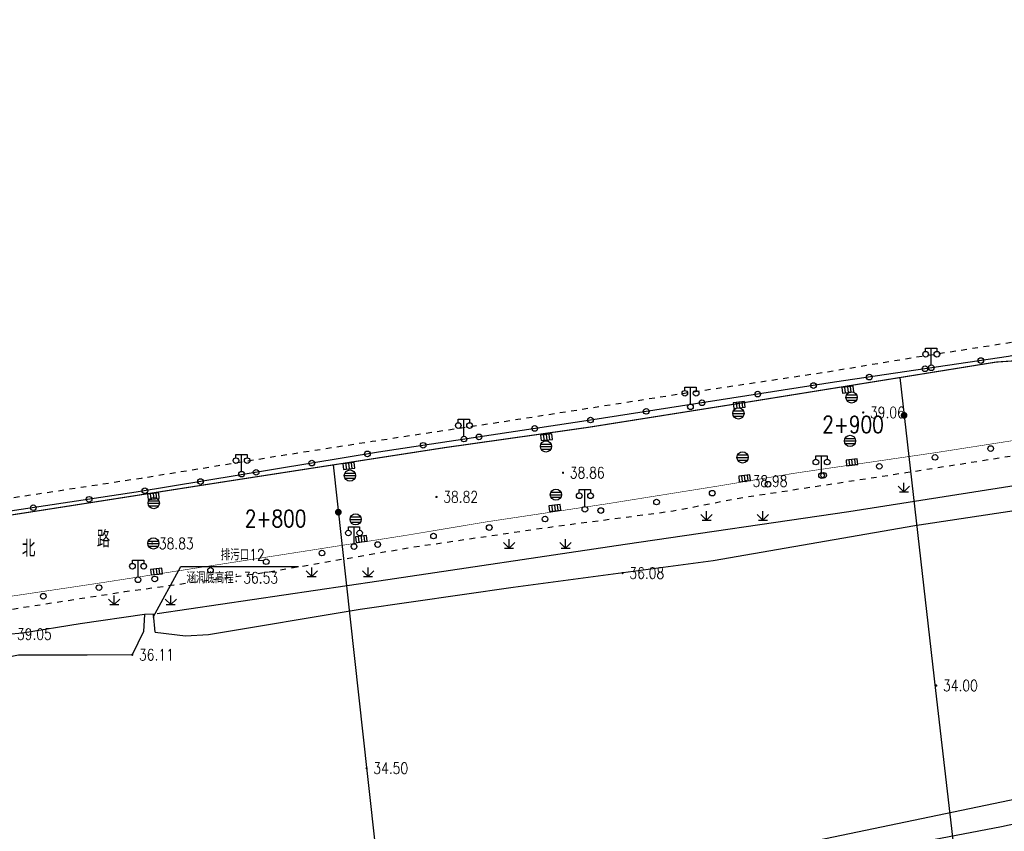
# Model space of a CAD drawing. Extents: x 39508475 to 39522402, y 3783947 to 3795549.
# Tile 68 of 256: x 39511816 to 39511990, y 3794289 to 3794433. Entities that reach past the tile are written whole.
import ezdxf
from ezdxf.enums import TextEntityAlignment as Align

# ---------------------------------------------------------------- set-up
doc = ezdxf.new("R2010")
doc.units = 0
doc.linetypes.add('X6', pattern=[2, 1, -1])
doc.layers.get('0').update_dxf_attribs({"linetype": 'CONTINUOUS'})
doc.layers.add('ASSIST', color=7, linetype='CONTINUOUS', plot=False)
for name, color, linetype in [('COMPONENT', 7, 'CONTINUOUS'), ('DLDW', 14, 'CONTINUOUS'), ('DLSS', 4, 'CONTINUOUS'), ('DMTZ', 3, 'CONTINUOUS'), ('GCD', 1, 'CONTINUOUS'), ('SXSS', 5, 'CONTINUOUS'), ('ZBTZ', 3, 'CONTINUOUS'), ('断面线', 2, 'CONTINUOUS')]:
    doc.layers.add(name, color=color, linetype=linetype)
doc.styles.add('HZ', font='rs', dxfattribs={"width": 0.8, "bigfont": 'hztxt'})
doc.linetypes.add('10411', pattern='A,2,[150,AAA.SHX,S=1,R=0,X=0,Y=1],2,[151,AAA.SHX,S=1,R=0,X=0,Y=3],1e-11', length=4)
doc.linetypes.add('10422', pattern='A,2,[150,AAA.SHX,S=1,R=0,X=0,Y=1],2,[177,AAA.SHX,S=1,R=0,X=0,Y=0.8],1e-09', length=4)

# ---------------------------------------------------------------- blocks, each defined once
blk = doc.blocks.new('gc097')
for p, q in [((-1, 2.9), (-1, 3.5)), ((-1, 3.5), (1, 3.5)), ((0, 0.5), (0, 3.5)), ((1, 3.5), (1, 2.9))]:
    blk.add_line(p, q)
for centre in [(-1, 2.4), (1, 2.4), (0, 0)]:
    blk.add_circle(centre, 0.5)
blk = doc.blocks.new('gc124')
for p, q in [((-1, 1), (0, 0)), ((-0.8, 0), (0.8, 0)), ((0, 0), (0, 1.6)), ((0, 0), (1, 1))]:
    blk.add_line(p, q)
blk = doc.blocks.new('gc170')
at = {"linetype": 'Continuous'}
blk.add_circle((0, 0), 0.5, dxfattribs=at)
blk = doc.blocks.new('gcbj0104')
for p, q in [((-0.5, 0.5), (-0.5, -0.5)), ((0, 0.5), (0, -0.5)), ((0.5, 0.5), (0.5, -0.5))]:
    blk.add_line(p, q)
blk.add_lwpolyline([(-1, 0.5), (-1, -0.5), (1, -0.5), (1, 0.5)], close=True)
blk = doc.blocks.new('gcbj0103')
for p, q in [((-1, 0), (1, 0)), ((-0.9, 0.43), (0.9, 0.43)), ((-0.88, -0.47), (0.88, -0.47))]:
    blk.add_line(p, q)
blk.add_circle((0, 0), 1)
blk = doc.blocks.new('gc200')
at = {"const_width": 0.2}
blk.add_lwpolyline([(-0.1, 0, 1), (0.1, 0, 1)], format="xyb", close=True, dxfattribs=at)

msp = doc.modelspace()

# ---------------------------------------------------------------- linework, layer by layer
at = {"color": 6, "linetype": 'Continuous'}
for p, q in [((39511839.56798, 3794326.67135), (39511844.43852, 3794335.66649)), ((39511844.43852, 3794335.66649), (39511865.28852, 3794335.66649))]:
    msp.add_line(p, q, dxfattribs=at)
at = {"layer": 'ASSIST', "linetype": 'Continuous', "flags": 128}
msp.add_lwpolyline([(39512080.11807, 3794390.4755), (39512076.42468, 3794389.83906), (39512070.82092, 3794389.20261), (39512061.90584, 3794387.54786), (39512001.97947, 3794375.06172), (39511991.15403, 3794372.89781), (39511960.33333, 3794368.31543), (39511917.47837, 3794361.68394), (39511879.48231, 3794355.94819), (39511836.51563, 3794348.81431), (39511790.62188, 3794341.93151), (39511765.74722, 3794338.36109)], dxfattribs=at)
at = {"layer": 'DLSS', "linetype": 'X6', "flags": 128}
for points in [[(39509114.05604, 3794290.33142), (39509112.24991, 3794295.83282), (39509112.1639, 3794300.73249), (39509115.17413, 3794309.24247), (39509120.24853, 3794313.1966), (39509122.14067, 3794314.05619), (39509132.37548, 3794314.57195), (39509159.20957, 3794317.32265), (39509189.76964, 3794320.25811), (39509213.70529, 3794322.58523), (39509234.28659, 3794324.74112), (39509259.26076, 3794326.89452), (39509287.06643, 3794329.74057), (39509297.9893, 3794330.5142), (39509318.14864, 3794332.83689), (39509350.33947, 3794335.93364), (39509384.6139, 3794339.4617), (39509418.97552, 3794342.56176), (39509445.91722, 3794344.97718), (39509470.5421, 3794347.30181), (39509492.58016, 3794349.62934), (39509517.37924, 3794352.03979), (39509558.77979, 3794355.99696), (39509584.87378, 3794358.92856), (39509614.7487, 3794361.76811), (39509642.81294, 3794364.61154), (39509666.41218, 3794366.84787), (39509694.74334, 3794369.51619), (39509724.44053, 3794372.26882), (39509742.43872, 3794374.16158), (39509776.0113, 3794377.43301), (39509804.43055, 3794380.3613), (39509828.79315, 3794382.59707), (39509851.696, 3794385.09155), (39509877.43497, 3794387.84556), (39509900.33763, 3794389.82496), (39509921.34805, 3794391.97878), (39509959.05459, 3794395.24647), (39509980.92335, 3794397.65886), (39510005.89307, 3794399.55024), (39510029.41212, 3794402.38952), (39510053.15906, 3794405.4893), (39510069.35519, 3794406.69536), (39510090.36007, 3794409.01888), (39510110.3385, 3794410.91413), (39510135.56217, 3794412.97921), (39510165.00206, 3794416.59047), (39510179.4688, 3794417.53933), (39510201.93835, 3794419.94799), (39510211.67389, 3794420.80772), (39510215.28617, 3794420.89368), (39510220.36058, 3794420.37792), (39510227.77585, 3794419.60457), (39510232.50622, 3794419.60457), (39510243.70161, 3794420.46223), (39510264.36074, 3794422.52635), (39510286.39943, 3794424.59158), (39510302.15519, 3794426.0551), (39510313.01318, 3794427.00383), (39510323.16198, 3794427.00383), (39510342.10988, 3794427.0902), (39510358.12292, 3794427.17643), (39510367.75567, 3794426.74664), (39510386.3599, 3794427.26267), (39510401.78143, 3794427.2635), (39510407.8019, 3794427.60733), (39510414.08038, 3794428.38097), (39510433.28412, 3794430.18625), (39510439.13257, 3794430.87392), (39510443.34691, 3794430.87392), (39510457.30994, 3794430.87531), (39510482.53471, 3794430.96168), (39510508.18649, 3794431.04736), (39510540.1194, 3794431.04736), (39510559.07547, 3794431.21927), (39510589.8041, 3794430.87571), (39510611.59039, 3794430.87599), (39510628.72725, 3794430.87641), (39510644.67099, 3794431.04763), (39510675.80541, 3794430.78975), (39510703.7148, 3794430.79597), (39510735.4826, 3794431.31173), (39510766.13777, 3794431.39644), (39510796.52455, 3794431.31103), (39510821.50199, 3794431.13952), (39510841.64608, 3794431.39754), (39510865.15551, 3794431.22562), (39510898.04013, 3794431.31144), (39510898.81418, 3794431.99911), (39510923.00767, 3794432.17158), (39510942.55698, 3794431.9137), (39510961.06739, 3794431.9137), (39510991.10671, 3794431.91315), (39511011.9482, 3794432.17075), (39511037.77999, 3794432.34239), (39511063.17658, 3794432.60055), (39511081.10047, 3794432.08479), (39511081.87453, 3794431.31116), (39511101.8427, 3794431.39657), (39511117.7731, 3794431.73943), (39511141.57872, 3794431.77863), (39511222.30607, 3794431.78591), (39511249.35029, 3794431.95585), (39511271.48104, 3794431.95612), (39511288.07744, 3794431.95612), (39511301.68013, 3794431.10642), (39511317.01132, 3794429.57492), (39511319.64684, 3794429.48994), (39511338.71295, 3794426.34277), (39511352.83597, 3794422.76789), (39511369.52188, 3794418.934), (39511394.79447, 3794411.36743), (39511418.11984, 3794403.95633), (39511445.34414, 3794394.85157), (39511474.10351, 3794385.66567), (39511495.04762, 3794379.36546), (39511537.59183, 3794365.75798), (39511568.74567, 3794355.97838), (39511603.81306, 3794344.91644), (39511623.30407, 3794339.20992), (39511650.62245, 3794329.8482), (39511658.18894, 3794327.72395), (39511661.92968, 3794327.0442), (39511677.85959, 3794323.80646), (39511701.0162, 3794320.1447), (39511713.00356, 3794318.70021), (39511726.43622, 3794318.19038), (39511738.20057, 3794318.6151), (39511757.28112, 3794319.54676), (39511766.20789, 3794320.39647), (39511782.10602, 3794322.86059), (39511802.71267, 3794326.26854), (39511834.54072, 3794331.20417), (39511859.47468, 3794334.6113), (39511885.1765, 3794339.03533), (39511910.19709, 3794342.69505), (39511931.73182, 3794345.50192), (39511942.95405, 3794347.71114), (39511962.4587, 3794350.69287), (39511973.00078, 3794352.3073), (39511997.33935, 3794356.14173), (39512018.79276, 3794359.45732), (39512047.22551, 3794363.96524), (39512076.58233, 3794368.56058), (39512100.07722, 3794372.64842), (39512109.04357, 3794374.20188)], [(39512030.88025, 3794383.36501), (39512014.97184, 3794380.39995), (39511993.10998, 3794375.56836), (39511974.41599, 3794372.66672), (39511957.77551, 3794369.90664), (39511932.11262, 3794366.08167), (39511904.18567, 3794361.69065), (39511889.082, 3794359.4222), (39511878.38962, 3794357.79445), (39511862.85637, 3794355.38491), (39511837.41026, 3794351.27413), (39511816.07504, 3794348.01239), (39511803.66681, 3794346.23878), (39511791.20416, 3794344.11563), (39511768.8761, 3794340.85342), (39511756.73945, 3794336.52623), (39511723.56953, 3794335.9571), (39511710.0344, 3794337.74879), (39511663.13568, 3794347.25923), (39511625.26447, 3794359.04552), (39511584.44602, 3794372.08087), (39511541.23764, 3794385.58566), (39511509.36511, 3794395.22351), (39511467.63933, 3794408.71648), (39511423.75556, 3794423.00944)]]:
    msp.add_lwpolyline(points, dxfattribs=at)
at = {"layer": 'DLSS', "linetype": 'Continuous', "flags": 128}
for points, const_width in [([(39512030.88025, 3794383.36501), (39512030.81761, 3794382.17546), (39512030.56704, 3794381.29896), (39512029.81534, 3794379.9842), (39512028.06137, 3794379.73377), (39512005.11191, 3794374.84697), (39511993.54861, 3794372.20789), (39511988.97575, 3794371.89485), (39511946.16965, 3794365.00249), (39511916.51009, 3794360.29938), (39511891.23316, 3794356.72572), (39511851.15665, 3794350.52235), (39511819.43262, 3794345.56649), (39511794.28752, 3794341.67808)], 0.2), ([(39511800.67863, 3794328.34386), (39511829.58629, 3794332.64769), (39511863.4165, 3794337.89922), (39511884.21858, 3794341.15382), (39511898.72273, 3794343.57846), (39511919.73761, 3794346.7285), (39511940.12005, 3794349.98597), (39511953.24051, 3794352.18899), (39511978.46348, 3794355.8698), (39512008.10256, 3794360.49037), (39512030.79608, 3794364.06206), (39512053.38797, 3794367.42579), (39512075.04162, 3794370.89223), (39512094.15997, 3794373.83296), (39512103.6212, 3794374.99063), (39512107.18997, 3794374.78082), (39512110.89718, 3794373.62294), (39512115.01688, 3794369.85843), (39512116.78246, 3794367.11448), (39512116.90959, 3794357.16494)], 0.1)]:
    msp.add_lwpolyline(points, dxfattribs=dict(at, const_width=const_width))
at = {"layer": 'DMTZ', "linetype": '10411', "flags": 128}
for points in [[(39511838.00731, 3794327.16658), (39511826.61494, 3794325.50427), (39511816.36982, 3794323.85274), (39511803.04017, 3794322.64162), (39511791.86619, 3794321.09382), (39511788.5613, 3794320.65341), (39511770.82515, 3794316.68975), (39511740.38506, 3794313.16455), (39511732.56352, 3794312.39384), (39511725.51313, 3794312.72414), (39511706.2918, 3794313.27359), (39511696.84667, 3794315.3071), (39511690.90073, 3794316.15605), (39511689.66521, 3794316.38758), (39511683.64205, 3794316.92782), (39511669.3327, 3794319.87049), (39511656.51418, 3794323.11194), (39511647.21867, 3794326.59721), (39511629.14917, 3794331.99964), (39511613.98006, 3794335.63665), (39511599.15382, 3794338.72375), (39511582.6805, 3794342.82272), (39511580.51834, 3794344.44345), (39511578.74228, 3794346.45006), (39511576.03959, 3794346.91313), (39511572.56468, 3794347.22184), (39511549.91793, 3794350.92896), (39511546.11972, 3794352.47425), (39511539.86489, 3794353.78626), (39511532.9151, 3794355.32981), (39511524.17032, 3794357.35131), (39511508.70983, 3794362.52915), (39511499.81828, 3794366.09358), (39511494.18122, 3794366.32512), (39511477.16746, 3794369.72141), (39511466.81997, 3794373.1944), (39511461.92617, 3794376.06994), (39511456.52077, 3794376.91889), (39511436.54291, 3794379.6901)], [(39512116.88889, 3794358.78501), (39512115.587, 3794365.64401), (39512109.00712, 3794366.5153), (39512056.55719, 3794359.50972), (39512003.07624, 3794351.65514), (39511962.88714, 3794345.36651), (39511923.24755, 3794339.56879), (39511879.52643, 3794333.03063), (39511840.24941, 3794327.23291)], [(39511867.77134, 3794265.01717), (39511878.19328, 3794265.4512), (39511902.58946, 3794267.92863), (39511926.9688, 3794274.72985), (39511961.79475, 3794284.16312), (39511989.92186, 3794289.54859), (39511999.98155, 3794291.71535), (39512040.272, 3794299.452), (39512063.614, 3794300.682), (39512087.11547, 3794303.65028), (39512109.978, 3794305.883), (39512110.608, 3794311.902), (39512112.88381, 3794315.0109)]]:
    msp.add_lwpolyline(points, dxfattribs=at)
at = {"layer": 'DMTZ', "linetype": '10422', "flags": 128}
msp.add_lwpolyline([(39511839.90082, 3794324.02679), (39511839.59957, 3794327.20959), (39511838.00731, 3794327.16658), (39511837.83517, 3794324.15583)], dxfattribs=at)
at = {"layer": 'SXSS', "linetype": 'Continuous', "flags": 128}
for points in [[(39511839.90082, 3794324.02679), (39511845.25622, 3794323.33977), (39511849.34779, 3794323.59537), (39511876.22271, 3794328.07574), (39511903.36439, 3794331.98274), (39511938.81609, 3794336.72996), (39511974.59654, 3794342.93793), (39512004.73855, 3794347.48152), (39512102.22074, 3794357.90201), (39512113.87874, 3794358.71972)], [(39511837.83517, 3794324.15583), (39511835.834, 3794320.004), (39511827.86365, 3794319.95595), (39511821.1646, 3794319.95595), (39511815.63787, 3794319.95595), (39511808.18517, 3794318.36579), (39511799.81135, 3794316.10611), (39511791.33249, 3794315.10033), (39511783.79605, 3794314.76556), (39511766.77703, 3794311.49874), (39511749.946, 3794306.896), (39511740.03183, 3794307.81091), (39511725.9638, 3794307.39245), (39511715.81725, 3794308.31253), (39511707.33962, 3794308.1454), (39511696.03496, 3794308.39648), (39511679.10251, 3794309.82099), (39511660.24462, 3794314.17271), (39511641.71629, 3794319.53895), (39511631.13831, 3794321.63784), (39511629.88223, 3794323.06061), (39511629.55784, 3794324.53011)], [(39511901.70642, 3794272.39809), (39511938.05882, 3794280.28213), (39511947.03348, 3794283.80977), (39511951.67207, 3794285.92635), (39511995.59381, 3794295.13625), (39512039.25711, 3794301.28237), (39512056.10225, 3794306.49336), (39512062.66473, 3794304.35447), (39512067.80059, 3794304.49706), (39512072.79379, 3794305.92299), (39512083.92147, 3794311.48412), (39512088.34401, 3794312.48226), (39512100.32768, 3794312.19708), (39512105.17821, 3794313.33783), (39512108.60211, 3794314.62116), (39512111.3127, 3794315.90449), (39512113.16731, 3794316.61746)]]:
    msp.add_lwpolyline(points, dxfattribs=at)
at = {"layer": '断面线', "linetype": 'Continuous', "flags": 128}
for points in [[(39511971.90773, 3794369.14667), (39511978.25657, 3794313.68144), (39511981.87654, 3794282.05629)], [(39511871.45114, 3794353.6637), (39511877.50762, 3794298.94377), (39511889.08949, 3794194.30205)]]:
    msp.add_lwpolyline(points, dxfattribs=at)

# ---------------------------------------------------------------- block references
at = {"layer": 'COMPONENT', "linetype": 'Continuous', "rotation": 6.430055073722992}
for p in [(39511962.68944, 3794367.01045), (39511943.44443, 3794364.27217), (39511909.27017, 3794358.57132), (39511963.42863, 3794354.12517), (39511874.22344, 3794353.48128), (39511944.40001, 3794351.29084), (39511839.57912, 3794348.11542), (39511910.75023, 3794346.00933), (39511876.45023, 3794340.53281), (39511840.12377, 3794334.75341)]:
    msp.add_blockref('gcbj0104', p, dxfattribs=at)
at = {"layer": 'COMPONENT', "linetype": 'Continuous'}
for p in [(39511963.36517, 3794365.6361, 38.889), (39511943.30122, 3794362.79966, 38.889), (39511963.08617, 3794357.92106, 38.889), (39511909.18448, 3794356.9371, 38.889), (39511944.0452, 3794354.99166, 38.889), (39511874.41536, 3794351.77153, 38.889), (39511839.6398, 3794346.89104, 38.889), (39511910.95143, 3794348.38548, 38.889), (39511875.43834, 3794344.01001, 38.889), (39511839.57355, 3794339.73889, 38.889)]:
    msp.add_blockref('gcbj0103', p, dxfattribs=at)
at = {"layer": 'DLDW', "linetype": 'Continuous'}
for p in [(39511977.48937, 3794370.88839), (39511934.7989, 3794363.96285), (39511894.63766, 3794358.24713), (39511855.21666, 3794352.02452), (39511958.03707, 3794351.77707), (39511916.08116, 3794345.78863), (39511875.15171, 3794339.1914), (39511836.86286, 3794333.30225)]:
    msp.add_blockref('gc097', p, dxfattribs=at)
at = {"layer": 'GCD', "linetype": 'Continuous'}
ref = msp.add_blockref('gc200', (39511965.4287, 3794362.963, 39.06), dxfattribs=at)
ref.add_attrib('height', '39.06', dxfattribs={"linetype": 'Continuous', "height": 2, "style": 'HZ', "width": 0.8}).set_placement((39511966.6287, 3794362.963, 39.06), align=Align.MIDDLE_LEFT)
ref = msp.add_blockref('gc200', (39511912.204, 3794352.273, 38.855), dxfattribs=at)
ref.add_attrib('height', '38.86', dxfattribs={"linetype": 'Continuous', "height": 2, "style": 'HZ', "width": 0.8}).set_placement((39511913.404, 3794352.273, 38.855), align=Align.MIDDLE_LEFT)
ref = msp.add_blockref('gc200', (39511944.631, 3794350.792, 38.978), dxfattribs=at)
ref.add_attrib('height', '38.98', dxfattribs={"linetype": 'Continuous', "height": 2, "style": 'HZ', "width": 0.8}).set_placement((39511945.831, 3794350.792, 38.978), align=Align.MIDDLE_LEFT)
ref = msp.add_blockref('gc200', (39511889.769, 3794347.983, 38.822), dxfattribs=at)
ref.add_attrib('height', '38.82', dxfattribs={"linetype": 'Continuous', "height": 2, "style": 'HZ', "width": 0.8}).set_placement((39511890.969, 3794347.983, 38.822), align=Align.MIDDLE_LEFT)
ref = msp.add_blockref('gc200', (39511839.347, 3794339.726, 38.829), dxfattribs=at)
ref.add_attrib('height', '38.83', dxfattribs={"linetype": 'Continuous', "height": 2, "style": 'HZ', "width": 0.8}).set_placement((39511840.547, 3794339.726, 38.829), align=Align.MIDDLE_LEFT)
ref = msp.add_blockref('gc200', (39511922.7708, 3794334.486, 36.08), dxfattribs=at)
ref.add_attrib('height', '36.08', dxfattribs={"linetype": 'Continuous', "height": 2, "style": 'HZ', "width": 0.8}).set_placement((39511923.9708, 3794334.486, 36.08), align=Align.MIDDLE_LEFT)
ref = msp.add_blockref('gc200', (39511814.20048, 3794323.66339, 39.05), dxfattribs=at)
ref.add_attrib('height', '39.05', dxfattribs={"linetype": 'Continuous', "height": 2, "style": 'HZ', "width": 0.8}).set_placement((39511815.40048, 3794323.66339, 39.05), align=Align.MIDDLE_LEFT)
ref = msp.add_blockref('gc200', (39511835.834, 3794320.004, 36.113), dxfattribs=at)
ref.add_attrib('height', '36.11', dxfattribs={"linetype": 'Continuous', "height": 2, "style": 'HZ', "width": 0.8}).set_placement((39511837.034, 3794320.004, 36.113), align=Align.MIDDLE_LEFT)
ref = msp.add_blockref('gc200', (39511978.3763, 3794314.546, 34), dxfattribs=at)
ref.add_attrib('height', '34.00', dxfattribs={"linetype": 'Continuous', "height": 2, "style": 'HZ', "width": 0.8}).set_placement((39511979.5763, 3794314.546, 34), align=Align.MIDDLE_LEFT)
ref = msp.add_blockref('gc200', (39511877.3792, 3794299.889, 34.5), dxfattribs=at)
ref.add_attrib('height', '34.50', dxfattribs={"linetype": 'Continuous', "height": 2, "style": 'HZ', "width": 0.8}).set_placement((39511878.5792, 3794299.889, 34.5), align=Align.MIDDLE_LEFT)
at = {"layer": 'ZBTZ', "linetype": 'Continuous'}
for p, rotation in [((39511986.27577, 3794372.17252), 188.456721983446), ((39511976.3845, 3794370.7019), 188.456721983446), ((39511966.49322, 3794369.23127), 188.456721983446), ((39511956.60531, 3794367.73854), 188.7963254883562), ((39511936.84054, 3794364.68009), 188.7963254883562), ((39511946.72292, 3794366.20932), 188.7963254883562), ((39511926.95816, 3794363.15087), 188.7963254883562), ((39511917.07555, 3794361.62313), 188.5843538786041), ((39511907.18758, 3794360.13048), 188.5843538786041), ((39511897.29961, 3794358.63783), 188.5843538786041), ((39511887.41163, 3794357.14517), 188.5843538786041), ((39511988.02994, 3794356.56061), 8.784977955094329), ((39511877.52822, 3794355.62375), 189.4269925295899), ((39511978.15288, 3794354.9977), 9.12781406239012), ((39511867.66327, 3794353.98584), 189.4269925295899), ((39511968.27951, 3794353.41133), 9.12781406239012), ((39511847.93337, 3794350.71003), 189.4269925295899), ((39511857.79832, 3794352.34793), 189.4269925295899), ((39511958.40614, 3794351.82495), 9.12781406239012), ((39511838.06842, 3794349.07212), 189.4269925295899), ((39511948.53277, 3794350.23858), 9.12781406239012), ((39511828.18286, 3794347.56462), 188.5292133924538), ((39511938.6594, 3794348.65221), 9.12781406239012), ((39511818.29346, 3794346.08149), 188.5292133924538), ((39511918.89788, 3794345.57391), 8.664582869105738), ((39511928.78375, 3794347.08041), 8.664582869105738), ((39511909.01201, 3794344.06742), 8.664582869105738), ((39511899.12613, 3794342.56092), 8.664582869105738), ((39511889.24026, 3794341.05442), 8.664582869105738), ((39511879.35439, 3794339.54792), 8.664582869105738), ((39511869.46899, 3794338.03835), 8.817851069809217), ((39511849.70538, 3794334.97248), 8.817851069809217), ((39511859.58718, 3794336.50542), 8.817851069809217), ((39511839.82357, 3794333.43954), 8.817851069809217), ((39511829.94176, 3794331.9066), 8.817851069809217), ((39511820.05949, 3794330.37667), 8.676169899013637)]:
    msp.add_blockref('gc170', p, dxfattribs=dict(at, rotation=rotation))
for p in [(39511972.65036, 3794348.88459), (39511937.65036, 3794343.88459), (39511947.65036, 3794343.88459), (39511902.65036, 3794338.88459), (39511912.65036, 3794338.88459), (39511867.65036, 3794333.88459), (39511877.65036, 3794333.88459), (39511832.65036, 3794328.88459), (39511842.65036, 3794328.88459)]:
    msp.add_blockref('gc124', p, dxfattribs=at)
at = {"layer": '断面线', "linetype": 'Continuous', "xscale": 3, "yscale": 3, "zscale": 3}
for p in [(39511972.67478, 3794362.44551), (39511872.37854, 3794345.28476)]:
    msp.add_blockref('gc200', p, dxfattribs=at)

# ---------------------------------------------------------------- texts
at = {"color": 6, "linetype": 'Continuous', "style": 'HZ', "width": 0.8}
for s, p in [('排污口12', (39511851.52285, 3794336.72794)), ('涵洞底高程：36.53', (39511845.43852, 3794332.66649))]:
    msp.add_text(s, height=2, dxfattribs=at).set_placement(p)
at = {"layer": 'DLSS', "linetype": 'Continuous', "style": 'HZ', "width": 0.8}
for s, p in [('路', (39511829.52648, 3794339.01448)), ('北', (39511816.26456, 3794337.35236))]:
    msp.add_text(s, height=3, dxfattribs=at).set_placement(p)
at = {"layer": '断面线', "linetype": 'Continuous', "style": 'HZ', "width": 0.8}
for s, p in [('2+900', (39511969.0688, 3794360.82951)), ('2+800', (39511866.69674, 3794344.15477))]:
    msp.add_text(s, height=3, dxfattribs=at).set_placement(p, align=Align.MIDDLE_RIGHT)

doc.saveas('drawing.dxf')
